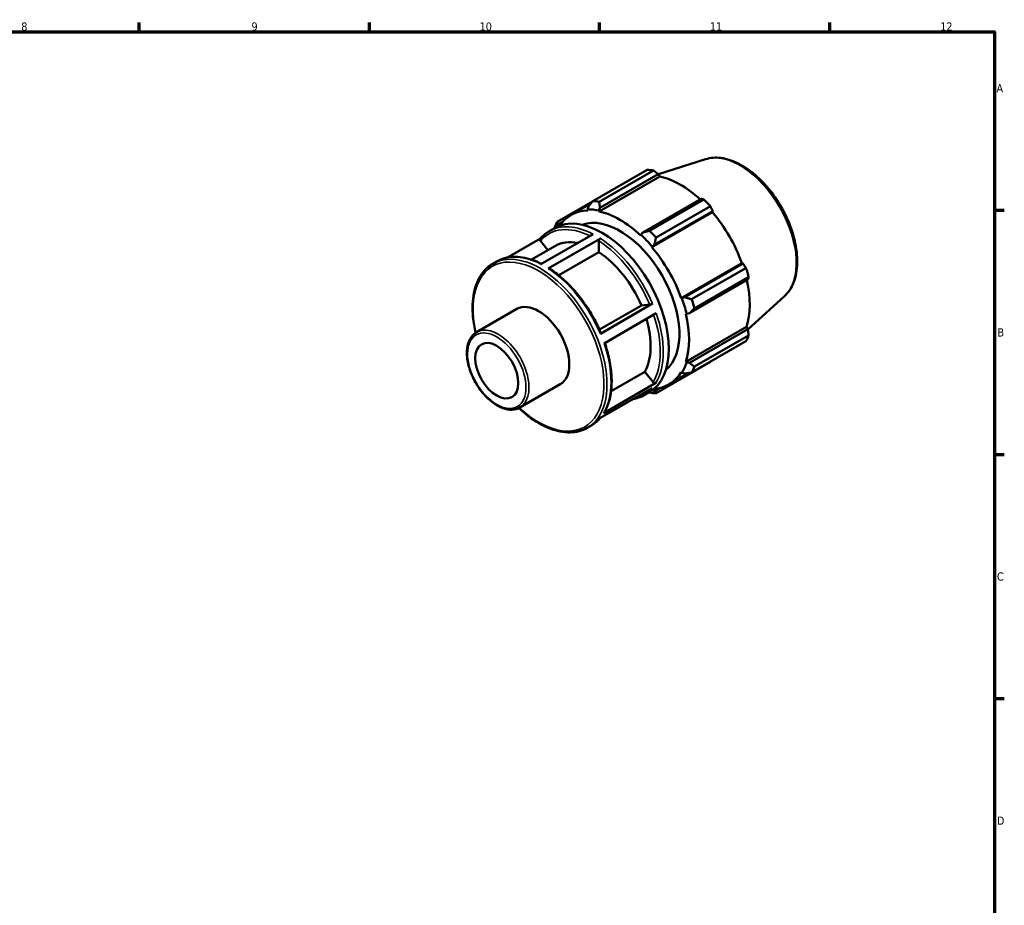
# Model space of a CAD drawing. Header units: millimetres. Extents: x 0 to 931, y 0 to 594.
# Tile 4 of 4: x 524 to 824, y 308 to 578. Entities that reach past the tile are written whole.
import ezdxf

# ---------------------------------------------------------------- set-up
doc = ezdxf.new("R2010")
doc.units = ezdxf.units.MM
for name, color, linetype, lineweight in [('Border (ISO)', 7, 'Continuous', 70), ('Visible (ISO)', 7, 'Continuous', 50), ('Visible Narrow (ISO)', 7, 'Continuous', 35)]:
    doc.layers.add(name, color=color, linetype=linetype, lineweight=lineweight)
doc.styles.add('Note Text (ISO)', font='tahoma.ttf')

# ---------------------------------------------------------------- blocks, each defined once
blk = doc.blocks.new('Borders Default Border')
at = {"layer": 'Border (ISO)'}
for p, q in [((560.67, 574), (560.67, 576.9)), ((630.75, 574), (630.75, 576.9)), ((700.83, 574), (700.83, 576.9)), ((770.92, 574), (770.92, 576.9)), ((821, 519.75), (823.9, 519.75)), ((821, 445.5), (823.9, 445.5)), ((821, 371.25), (823.9, 371.25))]:
    blk.add_line(p, q, dxfattribs=at)
at = {"layer": 'Border (ISO)', "flags": 128}
blk.add_lwpolyline([(20, 20), (20, 574), (821, 574), (821, 20), (20, 20)], dxfattribs=at)
at = {"layer": 'Border (ISO)', "color": 232, "true_color": 0xca0064, "char_height": 2.5, "attachment_point": 7, "style": 'Note Text (ISO)'}
for s, insert in [('8', (524.81, 574.34)), ('9', (594.88, 574.35)), ('10', (664.29, 574.35)), ('11', (734.37, 574.4)), ('12', (804.46, 574.4)), ('A', (821.59, 555.62)), ('B', (821.89, 481.37)), ('C', (821.73, 407.08)), ('D', (821.73, 332.88))]:
    blk.add_mtext(s, dxfattribs=dict(at, insert=insert))

msp = doc.modelspace()

# ---------------------------------------------------------------- linework, layer by layer
at = {"layer": 'Visible (ISO)'}
for p, q in [((733.058, 535.302), (718.691, 530.731)), ((698.719, 522.552), (715.243, 532.068)), ((717.219, 531.876), (700.694, 522.36)), ((700.919, 520.525), (718.678, 530.752)), ((718.678, 530.752), (719.129, 530.028)), ((700.671, 519.399), (719.129, 530.028)), ((698.651, 522.465), (687.884, 516.264)), ((692.147, 518.34), (698.124, 521.782)), ((731.742, 523.229), (713.983, 513.002)), ((716.018, 513.536), (732.542, 523.052)), ((697.421, 520.864), (697.177, 520.019)), ((697.177, 520.019), (697.282, 519.727)), ((700.603, 519.687), (700.919, 520.525)), ((700.671, 519.399), (700.603, 519.687)), ((716.715, 508.536), (735.174, 519.166)), ((717.481, 509.312), (735.24, 519.539)), ((734.518, 520.968), (717.993, 511.453)), ((735.24, 519.539), (735.174, 519.166)), ((688.138, 514.85), (688.183, 515.504)), ((688.183, 515.504), (689.721, 516.389)), ((682.914, 503.377), (698.81, 512.531)), ((685.462, 513.383), (687.151, 514.355)), ((713.983, 513.002), (713.395, 512.321)), ((682.787, 511.16), (672.832, 505.427)), ((682.79, 510.447), (685.067, 507.616)), ((701.072, 511.214), (685.177, 502.06)), ((700.62, 510.429), (700.62, 507.02)), ((713.395, 512.321), (713.326, 512.111)), ((680.092, 504.751), (687.405, 508.962)), ((700.62, 507.02), (688.391, 499.978)), ((716.715, 508.536), (716.82, 508.708)), ((716.82, 508.708), (717.481, 509.312)), ((668.33, 503.517), (669.567, 504.229)), ((725.664, 493.036), (744.123, 503.665)), ((744.478, 503.539), (726.719, 493.312)), ((744.123, 503.665), (744.478, 503.539)), ((728.829, 492.685), (745.353, 502.201)), ((728.168, 488.433), (745.927, 498.66)), ((746.171, 499.446), (729.647, 489.93)), ((725.865, 493.041), (725.664, 493.036)), ((726.719, 493.312), (725.865, 493.041)), ((757.055, 493.631), (745.93, 483.535)), ((663.377, 482.686), (675.652, 489.755)), ((700.774, 483.479), (713.54, 490.83)), ((701.04, 482.207), (716.936, 491.361)), ((718.057, 488.443), (702.161, 479.289)), ((713.54, 490.83), (716.091, 491.064)), ((727.284, 488.264), (728.168, 488.433)), ((727.068, 488.309), (727.284, 488.264)), ((727.068, 473.677), (745.527, 484.306)), ((745.927, 483.555), (728.168, 473.329)), ((745.527, 484.306), (745.927, 483.555)), ((745.353, 479.916), (728.829, 470.401)), ((729.647, 472.213), (746.171, 481.729)), ((717.993, 464.112), (734.518, 473.628)), ((727.284, 473.474), (727.068, 473.677)), ((728.168, 473.329), (727.284, 473.474)), ((704.307, 464.748), (714.565, 470.655)), ((714.565, 470.655), (717.116, 467.482)), ((725.664, 470.567), (725.865, 470.331)), ((721.85, 466.761), (727.967, 470.283)), ((725.865, 470.331), (726.719, 470.119)), ((676.572, 459.773), (688.847, 466.842)), ((716.819, 465.654), (700.924, 456.5)), ((702.065, 458.101), (717.961, 467.255)), ((714.207, 463.467), (715.896, 464.44)), ((717.481, 464.758), (716.849, 465.067)), ((719.062, 465.668), (717.481, 464.758)), ((697.075, 453.602), (698.311, 454.314))]:
    msp.add_line(p, q, dxfattribs=at)
for centre, major_axis, start_param, end_param in [((724.881, 502.848), (-15.969, 27.731), 5.8451561, 5.9396837), ((725.457, 503.18), (14.851, -25.79), 2.0696433, 2.6635608), ((708.356, 493.332), (-15.969, 27.731), 5.8451561, 5.9396837), ((724.881, 502.848), (15.969, -27.731), 1.9181653, 2.0126929), ((706.999, 492.55), (-14.851, 25.79), 5.9796864, 6.5566213), ((706.999, 492.55), (-15.011, 26.067), 5.8051535, 5.9796864), ((706.999, 492.55), (-14.851, 25.79), 5.1942882, 5.8051535), ((725.457, 503.18), (14.851, -25.79), 1.2672974, 1.8781627), ((708.356, 493.332), (-15.969, 27.731), 0.347369, 0.4418966), ((701.524, 489.398), (-14.372, 24.958), 3.1415927, 6.2831853), ((706.999, 492.55), (-12.775, 22.185), 3.2393932, 6.1853847), ((708.356, 493.332), (-15.969, 27.731), 5.059758, 5.1542856), ((699.382, 488.164), (-11.977, 20.798), 5.8134941, 6.2831853), ((706.999, 492.55), (15.011, -26.067), 1.8781627, 2.0526956), ((699.382, 488.164), (11.977, -20.798), 1.3713551, 2.2851177), ((706.999, 492.55), (-14.851, 25.79), 4.4088901, 5.0197553), ((724.881, 502.848), (15.969, -27.731), 1.1327672, 1.2272947), ((725.457, 503.18), (14.851, -25.79), 0.4818993, 1.0759774), ((682.25, 478.299), (-6.597, 11.457), 3.1415927, 6.2831853), ((706.999, 492.55), (15.011, -26.067), 1.0927645, 1.2672974), ((708.356, 493.332), (-15.969, 27.731), 4.2743598, 4.3688874), ((699.382, 488.164), (11.977, -20.798), 0.3241575, 1.1828727), ((706.999, 492.55), (-14.851, 25.79), 3.6234919, 4.2343571), ((724.881, 502.848), (15.969, -27.731), 0.347369, 0.4418966), ((706.999, 492.55), (15.011, -26.067), 0.3073663, 0.4818993), ((706.999, 492.55), (14.851, -25.79), 6.0097493, 6.5905516), ((708.356, 493.332), (15.969, -27.731), 0.347369, 0.4418966), ((708.356, 493.332), (15.969, -27.731), 5.8451561, 5.9396837)]:
    msp.add_ellipse(centre, major_axis=major_axis, ratio=0.5780931, start_param=start_param, end_param=end_param, dxfattribs=at)
msp.add_ellipse((669.522, 470.969), major_axis=(4.618, -8.02), ratio=0.5780931, dxfattribs=at)
for points, knots in [([(733.058, 535.302), (734.524, 535.768), (736.122, 535.882), (739.553, 535.443), (741.397, 534.83), (745.128, 532.912), (747.015, 531.575), (750.59, 528.34), (752.277, 526.442), (755.289, 522.286), (756.615, 520.03), (758.783, 515.375), (759.625, 512.977), (760.738, 508.257), (761.007, 505.937), (760.913, 501.593), (760.55, 499.569), (759.205, 496.156), (758.265, 494.729), (757.055, 493.631)], [5.6249709, 5.6249709, 5.6249709, 5.6249709, 5.9135637, 5.9135637, 6.2298514, 6.2298514, 6.5604668, 6.5604668, 6.8908712, 6.8908712, 7.2196544, 7.2196544, 7.5483568, 7.5483568, 7.8785688, 7.8785688, 8.2095006, 8.2095006, 8.5160634, 8.5160634, 8.5160634, 8.5160634]), ([(682.741, 511.106), (682.899, 511.291), (683.061, 511.469), (683.396, 511.813), (683.569, 511.979), (683.923, 512.296), (684.105, 512.449), (684.477, 512.739), (684.668, 512.878), (685.059, 513.141), (685.259, 513.265), (685.462, 513.383)], [5.29686495, 5.29686495, 5.29686495, 5.29686495, 5.33743613, 5.33743613, 5.37800731, 5.37800731, 5.41857849, 5.41857849, 5.45914967, 5.45914967, 5.49972085, 5.49972085, 5.49972085, 5.49972085]), ([(682.79, 510.447), (682.741, 510.508), (682.697, 510.586), (682.651, 510.722), (682.64, 510.804), (682.65, 510.934), (682.674, 511.007), (682.716, 511.075), (682.728, 511.091), (682.741, 511.106)], [0.284622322, 0.284622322, 0.284622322, 0.284622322, 0.308377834, 0.308377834, 0.33210924, 0.33210924, 0.355812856, 0.355812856, 0.362891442, 0.362891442, 0.362891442, 0.362891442]), ([(700.62, 510.429), (700.62, 510.494), (700.633, 510.578), (700.676, 510.722), (700.713, 510.808), (700.792, 510.945), (700.848, 511.02), (700.951, 511.129), (701.017, 511.182), (701.072, 511.214)], [0.284622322, 0.284622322, 0.284622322, 0.284622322, 0.308377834, 0.308377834, 0.33210924, 0.33210924, 0.355812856, 0.355812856, 0.379494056, 0.379494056, 0.379494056, 0.379494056]), ([(663.072, 482.496), (662.698, 484.097), (662.435, 485.676), (662.033, 489.872), (662.132, 492.391), (663.043, 496.884), (663.855, 498.859), (665.911, 501.736), (667.036, 502.772), (668.33, 503.517)], [4.4096744, 4.4096744, 4.4096744, 4.4096744, 4.5957451, 4.5957451, 4.9194623, 4.9194623, 5.2420495, 5.2420495, 5.4997209, 5.4997209, 5.4997209, 5.4997209]), ([(669.567, 504.229), (670.303, 504.653), (671.093, 504.983), (672.757, 505.448), (673.631, 505.583), (675.44, 505.657), (676.375, 505.597), (678.285, 505.288), (679.26, 505.039), (681.188, 504.374), (682.14, 503.966), (683.093, 503.48)], [5.49972085, 5.49972085, 5.49972085, 5.49972085, 5.64628339, 5.64628339, 5.79284592, 5.79284592, 5.93940846, 5.93940846, 6.08597099, 6.08597099, 6.22610167, 6.22610167, 6.22610167, 6.22610167]), ([(685.177, 502.06), (685.233, 502.092), (685.298, 502.115), (685.401, 502.125), (685.457, 502.114), (685.499, 502.089), (685.502, 502.087), (685.505, 502.086)], [0, 0, 0, 0, 0.0236812, 0.0236812, 0.047384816, 0.047384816, 0.049116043, 0.049116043, 0.049116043, 0.049116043]), ([(685.505, 502.086), (686.772, 501.267), (688.027, 500.317), (690.476, 498.189), (691.669, 497.011), (693.954, 494.467), (695.045, 493.101), (697.09, 490.227), (698.043, 488.72), (699.778, 485.616), (700.561, 484.018), (701.245, 482.403)], [0.06125106, 0.06125106, 0.06125106, 0.06125106, 0.24827804, 0.24827804, 0.43530503, 0.43530503, 0.62233202, 0.62233202, 0.80935901, 0.80935901, 0.99638599, 0.99638599, 0.99638599, 0.99638599]), ([(716.936, 491.361), (716.88, 491.329), (716.803, 491.29), (716.663, 491.227), (716.575, 491.192), (716.428, 491.14), (716.342, 491.114), (716.21, 491.081), (716.14, 491.069), (716.091, 491.064)], [0, 0, 0, 0, 0.023685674, 0.023685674, 0.047386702, 0.047386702, 0.071106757, 0.071106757, 0.094843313, 0.094843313, 0.094843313, 0.094843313]), ([(676.572, 459.773), (675.864, 459.365), (675.053, 459.141), (673.291, 459.067), (672.334, 459.234), (670.35, 459.954), (669.319, 460.527), (667.315, 462.017), (666.342, 462.935), (664.556, 465.017), (663.742, 466.179), (662.351, 468.63), (661.774, 469.919), (660.911, 472.502), (660.626, 473.796), (660.384, 476.266), (660.428, 477.442), (660.86, 479.551), (661.246, 480.486), (662.23, 481.844), (662.764, 482.333), (663.377, 482.686)], [2.3581282, 2.3581282, 2.3581282, 2.3581282, 2.6506607, 2.6506607, 2.9592898, 2.9592898, 3.2851451, 3.2851451, 3.61324, 3.61324, 3.939994, 3.939994, 4.2661688, 4.2661688, 4.5930012, 4.5930012, 4.9211514, 4.9211514, 5.2463967, 5.2463967, 5.4997209, 5.4997209, 5.4997209, 5.4997209]), ([(701.244, 482.403), (701.247, 482.396), (701.248, 482.389), (701.24, 482.361), (701.217, 482.332), (701.151, 482.276), (701.096, 482.239), (701.04, 482.207)], [0.322337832, 0.322337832, 0.322337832, 0.322337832, 0.331991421, 0.331991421, 0.355692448, 0.355692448, 0.379378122, 0.379378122, 0.379378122, 0.379378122]), ([(702.388, 479.419), (702.94, 477.813), (703.389, 476.206), (704.071, 473.022), (704.301, 471.445), (704.524, 468.396), (704.517, 466.924), (704.265, 464.131), (704.019, 462.812), (703.291, 460.37), (702.809, 459.248), (702.213, 458.246)], [1.11101406, 1.11101406, 1.11101406, 1.11101406, 1.29564876, 1.29564876, 1.48272588, 1.48272588, 1.66980299, 1.66980299, 1.8568801, 1.8568801, 2.04395721, 2.04395721, 2.04395721, 2.04395721]), ([(717.961, 467.255), (717.905, 467.223), (717.828, 467.199), (717.688, 467.186), (717.6, 467.194), (717.452, 467.233), (717.367, 467.272), (717.235, 467.359), (717.164, 467.422), (717.116, 467.482)], [0, 0, 0, 0, 0.023685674, 0.023685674, 0.047386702, 0.047386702, 0.071106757, 0.071106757, 0.094843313, 0.094843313, 0.094843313, 0.094843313]), ([(714.207, 463.467), (713.471, 463.043), (712.681, 462.713), (711.552, 462.398), (711.249, 462.327), (710.942, 462.269)], [2.3581282, 2.3581282, 2.3581282, 2.3581282, 2.50469073, 2.50469073, 2.55702297, 2.55702297, 2.55702297, 2.55702297]), ([(697.075, 453.602), (695.535, 452.715), (693.76, 452.243), (689.897, 452.16), (687.803, 452.571), (683.489, 454.242), (681.267, 455.525), (678.142, 457.913), (677.187, 458.727), (676.254, 459.605)], [2.3581282, 2.3581282, 2.3581282, 2.3581282, 2.6647121, 2.6647121, 2.9801588, 2.9801588, 3.303189, 3.303189, 3.4481746, 3.4481746, 3.4481746, 3.4481746]), ([(700.986, 456.536), (700.843, 456.37), (700.696, 456.21), (700.377, 455.883), (700.205, 455.717), (699.851, 455.4), (699.669, 455.248), (699.296, 454.957), (699.105, 454.818), (698.714, 454.555), (698.515, 454.431), (698.311, 454.314)], [2.15923343, 2.15923343, 2.15923343, 2.15923343, 2.19584348, 2.19584348, 2.23641466, 2.23641466, 2.27698584, 2.27698584, 2.31755702, 2.31755702, 2.3581282, 2.3581282, 2.3581282, 2.3581282]), ([(702.213, 458.246), (702.212, 458.243), (702.21, 458.241), (702.175, 458.185), (702.121, 458.133), (702.065, 458.101)], [0.354499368, 0.354499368, 0.354499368, 0.354499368, 0.355692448, 0.355692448, 0.379378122, 0.379378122, 0.379378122, 0.379378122])]:
    msp.add_open_spline(points, degree=3, knots=knots, dxfattribs=at)
for points, weights in [([(718.678, 530.752), (717.966, 531.304), (717.219, 531.876)], [1.00146598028, 1.00114143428, 1]), ([(698.719, 522.552), (698.048, 521.686), (697.421, 520.864)], [1.01446009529, 1.01034430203, 1.0054237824]), ([(700.919, 520.525), (700.8, 521.419), (700.694, 522.36)], [1.0054237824, 1.01034430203, 1.01446009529]), ([(732.542, 523.052), (732.137, 523.144), (731.742, 523.229)], [1, 1.00114143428, 1.00146598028]), ([(735.24, 519.539), (734.89, 520.241), (734.518, 520.968)], [1.00146598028, 1.00114143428, 1]), ([(688.183, 515.504), (688.028, 515.871), (687.884, 516.264)], [1.0054237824, 1.01034430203, 1.01446009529]), ([(687.065, 514.451), (687.053, 514.371), (687.04, 514.291)], [1.01446009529, 1.01416002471, 1.01385567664]), ([(716.018, 513.536), (714.971, 513.259), (713.983, 513.002)], [1.01446009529, 1.01034430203, 1.0054237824]), ([(717.481, 509.312), (717.723, 510.356), (717.993, 511.453)], [1.0054237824, 1.01034430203, 1.01446009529]), ([(745.353, 502.201), (744.91, 502.885), (744.478, 503.539)], [1, 1.00114143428, 1.00146598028]), ([(745.927, 498.66), (746.05, 499.047), (746.171, 499.446)], [1.00146598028, 1.00114143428, 1]), ([(728.829, 492.685), (727.744, 493), (726.719, 493.312)], [1.01446009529, 1.01034430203, 1.0054237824]), ([(728.168, 488.433), (728.884, 489.161), (729.647, 489.93)], [1.0054237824, 1.01034430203, 1.01446009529]), ([(746.171, 481.729), (746.05, 482.663), (745.927, 483.555)], [1, 1.00114143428, 1.00146598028]), ([(734.518, 473.628), (734.536, 473.663), (734.555, 473.698)], [1, 1.00005754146, 1.00011300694]), ([(729.647, 472.213), (728.884, 472.777), (728.168, 473.329)], [1.01446009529, 1.01034430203, 1.0054237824]), ([(726.719, 470.119), (727.744, 470.252), (728.829, 470.401)], [1.0054237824, 1.01034430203, 1.01446009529]), ([(717.993, 464.112), (717.723, 464.437), (717.481, 464.758)], [1.01446009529, 1.01034430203, 1.0054237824]), ([(715.803, 464.386), (715.91, 464.345), (716.018, 464.304)], [1.01359906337, 1.01403389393, 1.01446009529])]:
    msp.add_rational_spline(points, weights, degree=2, dxfattribs=at)
at = {"layer": 'Visible Narrow (ISO)'}
for centre, major_axis, start_param, end_param in [((743.54, 513.593), (-12.093, 21), 3.2668427, 6.1579352), ((699.835, 488.425), (-14.372, 24.958), 5.5500652, 6.2831853), ((699.382, 488.164), (-14.053, 24.403), 5.575669, 6.4847087), ((699.382, 488.164), (14.053, -24.403), 1.3624202, 2.2959185), ((699.835, 488.425), (-14.372, 24.958), 4.5028676, 5.4388953), ((682.702, 478.559), (14.372, -24.958), 0, 3.1415927), ((682.25, 478.299), (-14.053, 24.403), 2.0593133, 7.3654647), ((683.939, 479.271), (-14.372, 24.958), 5.5500652, 6.2831853), ((683.939, 479.271), (14.372, -24.958), 1.361275, 2.2973027), ((699.835, 488.425), (14.372, -24.958), 0.3140774, 1.2501051), ((699.382, 488.164), (14.053, -24.403), 0.3152226, 1.2425465), ((669.974, 471.23), (6.597, -11.457), 0, 3.1415927), ((683.939, 479.271), (14.372, -24.958), 0.3140774, 1.2501051), ((699.835, 488.425), (14.372, -24.958), 0, 0.2029076), ((683.939, 479.271), (14.372, -24.958), 0, 0.2029076)]:
    msp.add_ellipse(centre, major_axis=major_axis, ratio=0.5780931, start_param=start_param, end_param=end_param, dxfattribs=at)
msp.add_ellipse((669.522, 470.969), major_axis=(6.278, -10.902), ratio=0.5780931, dxfattribs=at)

# ---------------------------------------------------------------- block references
msp.add_blockref('Borders Default Border', (0, 0))

doc.saveas('drawing.dxf')
